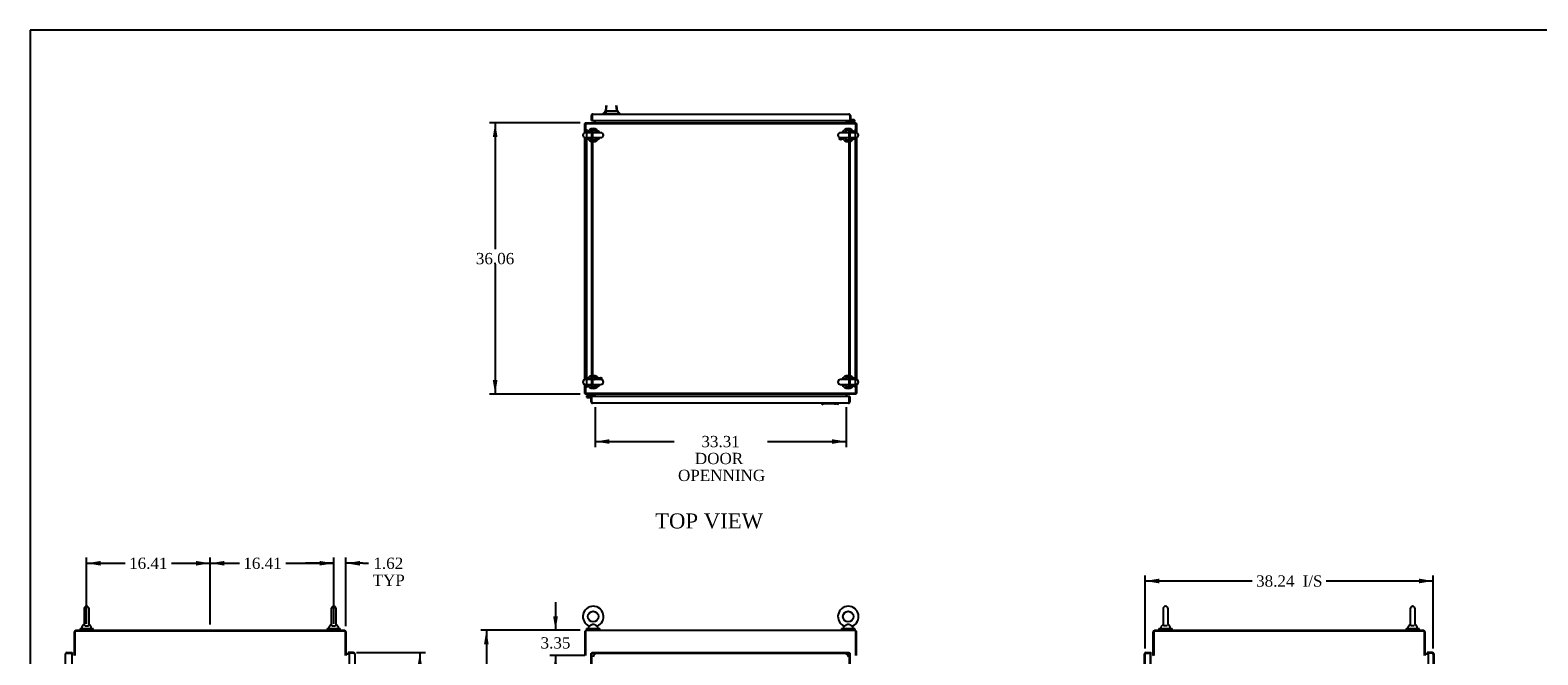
# Model space of a CAD drawing. Header units: inches. Extents: x 1 to 359, y -2 to 239.
# Tile 5 of 12: x 1 to 202, y 156 to 239. Entities that reach past the tile are written whole.
import ezdxf
from ezdxf.enums import TextEntityAlignment as Align
from ezdxf.lldxf.tags import DXFTag

# ---------------------------------------------------------------- set-up
doc = ezdxf.new("R2010")
doc.units = ezdxf.units.IN
doc.header["$MEASUREMENT"] = 0
for name, color, linetype in [('COM42890-5', 7, 'Continuous'), ('COM54578-79', 7, 'Continuous'), ('COM70219', 7, 'Continuous'), ('COM71109-5', 7, 'Continuous'), ('COM71110-6', 7, 'Continuous'), ('COM71112-7', 7, 'Continuous'), ('Default', 7, 'Continuous'), ('HAN13066', 7, 'Continuous'), ('SCS00680', 7, 'Continuous'), ('STD21878', 7, 'Continuous'), ('WAF25362', 7, 'Continuous'), ('WAM254785', 7, 'Continuous')]:
    doc.layers.add(name, color=color, linetype=linetype)
doc.styles.add('SEACAD_Times_New_Roman', font='times.ttf')
tags = doc.linetypes.add('HIDDEN2', pattern=[0.1875, 0.125, -0.0625]).pattern_tags.tags
tags[6:7] = [DXFTag(74, 4), DXFTag(75, 0), DXFTag(340, '0'), DXFTag(46, 0.0), DXFTag(50, 0.0), DXFTag(44, 0.0), DXFTag(45, 0.0)]
tags[4:5] = [DXFTag(74, 4), DXFTag(75, 0), DXFTag(340, '0'), DXFTag(46, 0.0), DXFTag(50, 0.0), DXFTag(44, 0.0), DXFTag(45, 0.0)]
doc.dimstyles.new('HAMMOND_(STH-300_x_200)', dxfattribs={"dimtxt": 1.5, "dimasz": 1.875, "dimexe": 0.75, "dimexo": 0.75, "dimgap": 0.375, "dimtad": 0, "dimtih": 1, "dimtoh": 1, "dimzin": 0, "dimdsep": 46, "dimtxsty": 'SEACAD_Times_New_Roman', "dimblk1": '_SE_FILLED', "dimblk2": '_SE_FILLED', "dimsah": 1, "dimcen": 0.75, "dimadec": 0, "dimazin": 0, "dimtfac": 0.8, "dimtofl": 0, "dimtmove": 1, "dimatfit": 3, "dimfxl": 1, "dimtolj": 1, "dimtzin": 0, "dimarcsym": 0})

# ---------------------------------------------------------------- blocks, each defined once
blk = doc.blocks.new('SE')
at = {"layer": 'COM70219', "color": 7, "linetype": 'HIDDEN2'}
for q in [(76.57, 156.02), (76.57, 156.02), (109.48, 156.02), (109.48, 156.02)]:
    blk.add_line((109.48, 156.02), q, dxfattribs=at)
for centre, radius, start, end in [((76.57, 155.52), 0.5, 90, 180), ((76.57, 155.52), 0.499, 90, 180), ((76.57, 155.52), 0.499, 90, 180), ((109.48, 155.52), 0.5, 0, 90), ((109.48, 155.52), 0.499, 0, 90), ((109.48, 155.52), 0.5, 0, 90), ((109.48, 155.52), 0.499, 0, 90)]:
    blk.add_arc(centre, radius, start, end, dxfattribs=at)
at = {"layer": 'COM71109-5', "color": 7, "linetype": 'Continuous'}
for p, q in [((75.09, 159), (74.99, 159)), ((74.99, 159), (74.99, 155.75)), ((110.96, 159), (111.05, 159)), ((111.05, 155.75), (111.05, 159))]:
    blk.add_line(p, q, dxfattribs=at)
at = {"layer": 'COM71110-6', "color": 7, "linetype": 'Continuous'}
for p, q in [((75.09, 159.1), (110.96, 159.1)), ((75.09, 159.1), (75.09, 158.91)), ((75.09, 158.91), (75.09, 155.75)), ((110.96, 158.91), (110.96, 159.1)), ((110.96, 155.75), (110.96, 158.91))]:
    blk.add_line(p, q, dxfattribs=at)
at = {"layer": 'COM71112-7', "color": 7, "linetype": 'Continuous'}
for p, q in [((75.8, 76.1), (75.8, 156.04)), ((75.8, 156.04), (75.86, 156.04)), ((75.9, 156.04), (75.86, 156.04)), ((75.9, 156.13), (110.08, 156.13)), ((75.9, 156.13), (75.9, 156.08)), ((75.9, 156.04), (75.9, 156.08)), ((75.98, 155.95), (75.9, 156.04)), ((75.99, 155.94), (75.99, 155.94)), ((75.99, 155.94), (75.99, 155.94)), ((75.99, 155.94), (75.99, 155.94)), ((75.99, 155.94), (75.99, 155.94)), ((109.99, 155.94), (109.99, 155.94)), ((109.99, 155.94), (109.99, 155.94)), ((109.99, 155.94), (109.99, 155.94)), ((109.99, 155.94), (109.99, 155.94)), ((110, 155.95), (110.08, 156.04)), ((110.08, 156.13), (110.08, 156.08)), ((110.08, 156.04), (110.08, 156.08)), ((110.08, 156.04), (110.12, 156.04)), ((110.18, 156.04), (110.12, 156.04)), ((110.18, 156.04), (110.18, 76.1))]:
    blk.add_line(p, q, dxfattribs=at)
at = {"layer": 'COM71112-7', "color": 7, "linetype": 'HIDDEN2'}
for p, q in [((75.9, 156.04), (110.08, 156.04)), ((75.9, 76.1), (75.9, 156.04)), ((75.99, 155.95), (75.98, 155.95)), ((110.08, 156.04), (110.08, 76.1))]:
    blk.add_line(p, q, dxfattribs=at)
at = {"layer": 'COM71112-7', "color": 7, "linetype": 'Continuous'}
for centre, start, end in [((76.5, 156.82), 230.5944, 239.9761), ((75.11, 155.43), 30.0239, 39.4056), ((110.87, 155.43), 140.5944, 149.9761), ((109.48, 156.82), 300.0239, 309.4056)]:
    blk.add_arc(centre, 1.02, start, end, dxfattribs=at)
at = {"layer": 'SCS00680', "color": 7, "linetype": 'Continuous'}
for p, q in [((75.46, 159.51), (75.46, 159.39)), ((75.54, 159.63), (75.48, 159.55)), ((76.7, 159.55), (76.63, 159.63)), ((76.71, 159.39), (76.71, 159.51)), ((109.33, 159.51), (109.33, 159.39)), ((109.41, 159.63), (109.35, 159.55)), ((110.57, 159.55), (110.5, 159.63)), ((110.58, 159.39), (110.58, 159.51))]:
    blk.add_line(p, q, dxfattribs=at)
for centre in [(76.09, 160.92), (109.96, 160.92)]:
    blk.add_circle(centre, 0.704, dxfattribs=at)
for centre, radius, start, end in [((76.09, 160.92), 1.37, 90, 245.9675), ((76.09, 160.92), 1.37, 293.9969, 90), ((109.96, 160.92), 1.37, 90, 245.9675), ((109.96, 160.92), 1.37, 293.9969, 90), ((75.52, 159.51), 0.06, 140.3214, 180), ((75.52, 159.39), 0.06, 180, 270), ((75.52, 159.65), 0.022, 16.7495, 69.8226), ((76.66, 159.65), 0.03, 118.4473, 242.1084), ((76.65, 159.39), 0.06, 270, 0), ((76.65, 159.51), 0.06, 0, 39.6786), ((109.39, 159.51), 0.06, 140.3214, 180), ((109.39, 159.39), 0.06, 180, 270), ((109.39, 159.65), 0.022, 16.7495, 69.8226), ((110.53, 159.65), 0.03, 118.4473, 242.1084), ((110.52, 159.39), 0.06, 270, 0), ((110.52, 159.51), 0.06, 0, 39.6786)]:
    blk.add_arc(centre, radius, start, end, dxfattribs=at)
for points in [[(76.63, 159.63), (76.63, 159.63), (76.62, 159.64), (76.55, 159.67), (76.51, 159.7), (76.43, 159.74), (76.4, 159.76), (76.35, 159.79), (76.32, 159.8), (76.26, 159.83), (76.23, 159.85), (76.17, 159.87), (76.14, 159.88), (76.07, 159.88), (76.04, 159.88), (75.98, 159.86), (75.95, 159.85), (75.86, 159.81), (75.8, 159.77), (75.7, 159.72), (75.65, 159.69), (75.57, 159.64), (75.55, 159.63), (75.54, 159.63), (75.54, 159.63), (75.54, 159.63)], [(110.5, 159.63), (110.5, 159.63), (110.49, 159.64), (110.42, 159.67), (110.38, 159.7), (110.3, 159.74), (110.27, 159.76), (110.22, 159.79), (110.19, 159.8), (110.13, 159.83), (110.1, 159.85), (110.04, 159.87), (110.01, 159.88), (109.94, 159.88), (109.91, 159.88), (109.85, 159.86), (109.82, 159.85), (109.73, 159.81), (109.67, 159.77), (109.57, 159.72), (109.52, 159.69), (109.44, 159.64), (109.42, 159.63), (109.41, 159.63), (109.41, 159.63), (109.41, 159.63)]]:
    blk.add_open_spline(points, degree=3, knots=[0.0683017, 0.0683017, 0.0683017, 0.0683017, 0.125, 0.125, 0.1875, 0.1875, 0.21875, 0.21875, 0.25, 0.25, 0.28125, 0.28125, 0.3125, 0.3125, 0.34375, 0.34375, 0.375, 0.375, 0.4375, 0.4375, 0.5, 0.5, 0.5625, 0.5625, 0.5685641, 0.5685641, 0.5685641, 0.5685641], dxfattribs=at)
at = {"layer": 'WAF25362', "color": 7, "linetype": 'Continuous'}
for p, q in [((75.21, 159.33), (76.96, 159.33)), ((75.21, 159.33), (75.21, 159.22)), ((75.21, 159.22), (76.96, 159.22)), ((76.96, 159.22), (76.96, 159.33)), ((109.08, 159.33), (110.83, 159.33)), ((109.08, 159.33), (109.08, 159.22)), ((109.08, 159.22), (110.83, 159.22)), ((110.83, 159.22), (110.83, 159.33))]:
    blk.add_line(p, q, dxfattribs=at)
at = {"layer": 'WAM254785', "color": 7, "linetype": 'Continuous'}
for p, q in [((75.34, 159.22), (75.34, 159.1)), ((76.84, 159.1), (76.84, 159.22)), ((109.21, 159.22), (109.21, 159.1)), ((110.71, 159.1), (110.71, 159.22))]:
    blk.add_line(p, q, dxfattribs=at)
blk = doc.blocks.new('SE2')
at = {"layer": 'COM42890-5', "color": 7, "linetype": 'HIDDEN2'}
for p, q in [((75.18, 225.69), (75.18, 191.32)), ((75.87, 225.69), (75.87, 191.32)), ((75.99, 225.69), (75.99, 191.32)), ((110.05, 225.69), (110.05, 191.32)), ((110.18, 225.69), (110.18, 191.32)), ((110.86, 225.69), (110.86, 191.32)), ((75.18, 215.94), (75.09, 215.94)), ((75.09, 215.44), (75.18, 215.44)), ((110.96, 215.94), (110.86, 215.94)), ((110.86, 215.44), (110.96, 215.44)), ((75.18, 201.57), (75.09, 201.57)), ((75.09, 201.07), (75.18, 201.07)), ((110.96, 201.57), (110.86, 201.57)), ((110.86, 201.07), (110.96, 201.07))]:
    blk.add_line(p, q, dxfattribs=at)
at = {"layer": 'COM54578-79', "color": 7, "linetype": 'Continuous'}
for p, q in [((109.88, 226.6), (109.88, 226.54)), ((110.57, 226.6), (109.88, 226.6)), ((110.15, 227.44), (110.15, 227.44)), ((110.15, 226.95), (110.15, 226.95)), ((110.73, 226.95), (110.15, 226.95)), ((110.15, 226.89), (110.69, 226.89)), ((110.68, 226.71), (110.57, 226.6)), ((110.6, 226.54), (110.76, 226.7)), ((110.67, 226.84), (110.61, 226.84)), ((110.67, 226.85), (110.67, 226.82)), ((110.69, 226.72), (110.68, 226.71)), ((110.74, 226.9), (110.72, 226.9)), ((110.72, 226.77), (110.74, 226.77)), ((110.76, 226.7), (110.81, 226.75)), ((110.79, 226.82), (110.79, 226.85)), ((75.28, 190.31), (75.24, 190.26)), ((75.45, 190.48), (75.28, 190.31)), ((75.33, 190.24), (75.31, 190.24)), ((75.35, 190.29), (75.37, 190.3)), ((75.37, 190.3), (75.48, 190.41)), ((75.48, 190.41), (76.17, 190.41)), ((76.17, 190.41), (76.17, 190.48)), ((75.26, 190.19), (75.26, 190.16)), ((75.31, 190.11), (75.33, 190.11)), ((75.32, 190.06), (75.9, 190.06)), ((75.9, 190.12), (75.36, 190.12)), ((75.38, 190.16), (75.38, 190.19)), ((75.38, 190.17), (75.43, 190.17)), ((75.9, 190.06), (75.9, 190.06)), ((75.9, 189.57), (75.9, 189.57))]:
    blk.add_line(p, q, dxfattribs=at)
for centre, radius, start, end in [((110.73, 226.83), 0.117, 174.7841, 90), ((110.73, 226.83), 0.117, 151.9602, 174.7841), ((110.72, 226.85), 0.05, 90, 180), ((110.72, 226.82), 0.05, 180, 270), ((110.73, 226.83), 0.135, 248.9858, 284.9706), ((110.74, 226.85), 0.05, 0, 90), ((110.74, 226.82), 0.05, 270, 0), ((75.32, 190.18), 0.117, 354.7841, 270), ((75.31, 190.19), 0.05, 90, 180), ((75.32, 190.18), 0.135, 68.9858, 104.9706), ((75.33, 190.19), 0.05, 0, 90), ((75.31, 190.16), 0.05, 180, 270), ((75.33, 190.16), 0.05, 270, 0), ((75.32, 190.18), 0.117, 331.9602, 354.7841)]:
    blk.add_arc(centre, radius, start, end, dxfattribs=at)
at = {"layer": 'COM71109-5', "color": 7, "linetype": 'Continuous'}
for p, q in [((74.99, 225.24), (74.99, 226.44)), ((75.09, 226.44), (74.99, 226.44)), ((76.27, 226.85), (76.27, 226.63)), ((109.77, 226.63), (109.77, 226.85)), ((110.96, 226.44), (111.05, 226.44)), ((111.05, 226.44), (111.05, 225.24)), ((74.99, 192.43), (74.99, 224.59)), ((111.05, 224.59), (111.05, 192.43)), ((74.99, 190.57), (74.99, 191.77)), ((75.09, 190.57), (74.99, 190.57)), ((76.27, 190.38), (76.27, 190.16)), ((109.77, 190.16), (109.77, 190.38)), ((110.96, 190.57), (111.05, 190.57)), ((111.05, 191.77), (111.05, 190.57))]:
    blk.add_line(p, q, dxfattribs=at)
at = {"layer": 'COM71109-5', "color": 7, "linetype": 'HIDDEN2'}
for p, q in [((74.99, 226.28), (75.09, 226.28)), ((110.96, 226.28), (111.05, 226.28)), ((75.09, 190.73), (74.99, 190.73)), ((111.05, 190.73), (110.96, 190.73))]:
    blk.add_line(p, q, dxfattribs=at)
for centre, start, end in [((75.18, 226.35), 150, 180), ((110.86, 226.35), 0, 30), ((75.18, 190.67), 180, 210), ((110.86, 190.67), 330, 0)]:
    blk.add_arc(centre, 0.19, start, end, dxfattribs=at)
at = {"layer": 'COM71109-5', "color": 7, "linetype": 'Continuous'}
for centre, radius, start, end in [((75.18, 226.35), 0.19, 120, 150), ((76.18, 226.63), 0.095, 270, 0), ((76.18, 226.63), 0.19, 330, 0), ((109.87, 226.63), 0.19, 180, 210), ((109.87, 226.63), 0.095, 180, 270), ((110.86, 226.35), 0.19, 30, 60), ((75.18, 190.67), 0.19, 210, 240), ((76.18, 190.38), 0.095, 0, 90), ((76.18, 190.38), 0.19, 0, 30), ((109.87, 190.38), 0.19, 150, 180), ((109.87, 190.38), 0.095, 90, 180), ((110.86, 190.67), 0.19, 300, 330)]:
    blk.add_arc(centre, radius, start, end, dxfattribs=at)
at = {"layer": 'COM71110-6', "color": 7, "linetype": 'Continuous'}
for p, q in [((75.09, 226.54), (110.96, 226.54)), ((75.09, 226.54), (75.09, 226.35)), ((75.09, 226.35), (75.09, 225.24)), ((76.37, 226.63), (76.37, 226.85)), ((76.37, 226.63), (76.37, 226.54)), ((109.68, 226.85), (109.68, 226.63)), ((109.68, 226.54), (109.68, 226.63)), ((110.96, 226.35), (110.96, 226.54)), ((110.96, 225.24), (110.96, 226.35)), ((75.09, 224.58), (75.09, 192.43)), ((110.96, 192.43), (110.96, 224.58)), ((75.09, 191.77), (75.09, 190.67)), ((75.09, 190.67), (75.09, 190.48)), ((110.96, 190.48), (75.09, 190.48)), ((76.37, 190.48), (76.37, 190.38)), ((76.37, 190.16), (76.37, 190.38)), ((109.68, 190.38), (109.68, 190.48)), ((109.68, 190.38), (109.68, 190.16)), ((110.96, 190.67), (110.96, 191.77)), ((110.96, 190.48), (110.96, 190.67))]:
    blk.add_line(p, q, dxfattribs=at)
at = {"layer": 'COM71110-6', "color": 7, "linetype": 'HIDDEN2'}
for p, q in [((75.09, 226.44), (110.96, 226.44)), ((76.34, 226.54), (76.34, 226.44)), ((76.37, 226.54), (76.37, 226.44)), ((109.68, 226.54), (109.68, 226.44)), ((109.71, 226.54), (109.71, 226.44)), ((110.96, 190.57), (75.09, 190.57)), ((76.34, 190.48), (76.34, 190.57)), ((76.37, 190.48), (76.37, 190.57)), ((109.68, 190.48), (109.68, 190.57)), ((109.71, 190.48), (109.71, 190.57))]:
    blk.add_line(p, q, dxfattribs=at)
at = {"layer": 'COM71112-7', "color": 7, "linetype": 'Continuous'}
for p, q in [((75.87, 226.85), (75.87, 227.53)), ((75.87, 226.85), (75.96, 226.85)), ((75.96, 227.62), (75.92, 227.66)), ((75.96, 227.53), (75.96, 227.66)), ((75.96, 227.62), (75.96, 227.53)), ((75.96, 227.53), (75.96, 226.85)), ((75.96, 227.53), (75.96, 227.53)), ((75.96, 226.85), (75.96, 227.53)), ((75.96, 226.85), (110.15, 226.85)), ((76.06, 227.72), (110.05, 227.72)), ((76.06, 227.72), (76.06, 227.72)), ((76.06, 227.72), (76.06, 227.72)), ((110.05, 227.72), (110.05, 227.72)), ((110.05, 227.72), (110.05, 227.72)), ((110.15, 227.53), (110.15, 227.66)), ((110.15, 227.62), (110.19, 227.66)), ((110.15, 227.53), (110.15, 227.62)), ((110.15, 227.53), (110.15, 226.85)), ((110.15, 227.53), (110.15, 227.53)), ((110.15, 227.53), (110.15, 226.95)), ((110.24, 226.95), (110.15, 226.95)), ((110.24, 227.53), (110.24, 226.95)), ((75.8, 190.06), (75.9, 190.06)), ((75.8, 189.48), (75.8, 190.06)), ((75.9, 189.39), (75.86, 189.35)), ((110.08, 190.16), (75.9, 190.16)), ((75.9, 189.48), (75.9, 190.16)), ((75.9, 189.48), (75.9, 190.06)), ((75.9, 189.48), (75.9, 189.48)), ((75.9, 189.48), (75.9, 189.35)), ((75.9, 189.48), (75.9, 189.39)), ((109.99, 189.29), (75.99, 189.29)), ((75.99, 189.29), (75.99, 189.29)), ((75.99, 189.29), (75.99, 189.29)), ((109.99, 189.29), (109.99, 189.29)), ((109.99, 189.29), (109.99, 189.29)), ((110.08, 189.48), (110.08, 190.16)), ((110.18, 190.16), (110.08, 190.16)), ((110.08, 190.16), (110.08, 189.48)), ((110.08, 189.48), (110.08, 189.48)), ((110.08, 189.48), (110.08, 189.35)), ((110.08, 189.39), (110.08, 189.48)), ((110.08, 189.39), (110.12, 189.35)), ((110.18, 190.16), (110.18, 189.48))]:
    blk.add_line(p, q, dxfattribs=at)
for centre, start, end in [((76.06, 227.53), 136.168, 180), ((76.06, 227.53), 90.1509, 136.168), ((76.06, 227.53), 90, 90.0573), ((110.05, 227.53), 89.9427, 90), ((110.05, 227.53), 43.832, 89.8491), ((110.05, 227.53), 0, 43.832), ((75.99, 189.48), 180, 223.832), ((75.99, 189.48), 223.832, 269.8491), ((75.99, 189.48), 269.9427, 270), ((109.99, 189.48), 270.1509, 316.168), ((109.99, 189.48), 270, 270.0573), ((109.99, 189.48), 316.168, 0)]:
    blk.add_arc(centre, 0.19, start, end, dxfattribs=at)
for points in [[(75.96, 227.66), (75.98, 227.68), (75.99, 227.7), (76.03, 227.72), (76.04, 227.72), (76.06, 227.72)], [(110.15, 227.66), (110.13, 227.68), (110.12, 227.7), (110.09, 227.72), (110.07, 227.72), (110.05, 227.72)], [(75.9, 189.35), (75.91, 189.33), (75.93, 189.31), (75.96, 189.29), (75.98, 189.29), (75.99, 189.29)], [(110.08, 189.35), (110.07, 189.33), (110.05, 189.31), (110.02, 189.29), (110, 189.29), (109.99, 189.29)]]:
    blk.add_open_spline(points, degree=3, knots=[0, 0, 0, 0, 0.5, 0.5, 1, 1, 1, 1], dxfattribs=at)
at = {"layer": 'HAN13066', "color": 7, "linetype": 'Continuous'}
for p, q in [((77.82, 228.16), (77.89, 228.85)), ((79.23, 228.16), (79.14, 228.85)), ((77.44, 227.81), (77.44, 227.72)), ((77.55, 227.8), (77.44, 227.8)), ((77.55, 227.8), (77.63, 227.8)), ((77.63, 227.8), (77.81, 227.8)), ((77.76, 228.16), (77.74, 228.16)), ((77.76, 228.16), (77.77, 228.16)), ((77.77, 228.16), (77.79, 228.16)), ((77.79, 228.16), (77.82, 228.16)), ((77.81, 227.8), (79.42, 227.8)), ((77.82, 228.16), (79.1, 228.16)), ((79.1, 228.16), (79.19, 228.16)), ((79.19, 228.16), (79.23, 228.16)), ((79.23, 228.16), (79.3, 228.16)), ((79.52, 227.8), (79.23, 228.16)), ((79.32, 228.16), (79.3, 228.16)), ((79.42, 227.8), (79.5, 227.8)), ((79.62, 227.8), (79.56, 227.8)), ((79.62, 227.72), (79.62, 227.81)), ((106.43, 189.29), (106.43, 189.21)), ((106.43, 189.21), (106.49, 189.21)), ((106.53, 189.21), (106.62, 189.09)), ((106.62, 189.21), (106.54, 189.21)), ((108.24, 189.21), (106.62, 189.21)), ((108.42, 189.21), (108.24, 189.21)), ((108.5, 189.21), (108.42, 189.21)), ((108.5, 189.21), (108.61, 189.21)), ((108.61, 189.21), (108.61, 189.29))]:
    blk.add_line(p, q, dxfattribs=at)
for centre, radius, start, end in [((139.78, 222.11), 62.32, 173.7904, 174.4341), ((65.32, 238.35), 16.06, 318.9673, 320.6254), ((83.41, 231.43), 5.25, 218.6173, 223.7666), ((102.64, 185.58), 5.25, 42.0327, 43.7666), ((120.73, 178.66), 16.06, 138.9673, 139.5155)]:
    blk.add_arc(centre, radius, start, end, dxfattribs=at)
for points in [[(77.76, 228.16), (77.79, 228.39), (77.81, 228.62), (77.83, 228.85)], [(79.3, 228.16), (79.28, 228.39), (79.25, 228.62), (79.23, 228.85)], [(77.81, 227.8), (77.81, 227.92), (77.81, 228.04), (77.82, 228.16)], [(108.24, 189.21), (108.24, 189.17), (108.24, 189.13), (108.24, 189.09)]]:
    blk.add_open_spline(points, degree=3, dxfattribs=at)
at = {"layer": 'SCS00680', "color": 7, "linetype": 'Continuous'}
for p, q in [((77.12, 225.24), (75.05, 225.24)), ((75.05, 224.58), (77.12, 224.58)), ((110.99, 225.24), (108.92, 225.24)), ((108.92, 224.58), (110.99, 224.58)), ((77.12, 192.43), (75.05, 192.43)), ((110.99, 192.43), (108.92, 192.43)), ((75.05, 191.77), (77.12, 191.77)), ((108.92, 191.77), (110.99, 191.77))]:
    blk.add_line(p, q, dxfattribs=at)
for centre, radius, start, end in [((75.05, 224.91), 0.331, 90, 270), ((76.09, 224.91), 0.625, 32.0055, 147.9945), ((76.09, 224.91), 0.625, 212.0055, 327.9945), ((77.12, 224.91), 0.331, 270, 90), ((108.92, 224.91), 0.331, 90, 270), ((109.96, 224.91), 0.625, 32.0055, 147.9945), ((109.96, 224.91), 0.625, 212.0055, 327.9945), ((110.99, 224.91), 0.331, 270, 90), ((75.05, 192.1), 0.331, 90, 270), ((76.09, 192.1), 0.625, 32.0055, 147.9945), ((77.12, 192.1), 0.331, 270, 90), ((108.92, 192.1), 0.331, 90, 270), ((109.96, 192.1), 0.625, 32.0055, 147.9945), ((110.99, 192.1), 0.331, 270, 90), ((76.09, 192.1), 0.625, 212.0055, 327.9945), ((109.96, 192.1), 0.625, 212.0055, 327.9945)]:
    blk.add_arc(centre, radius, start, end, dxfattribs=at)
for points in [[(76.28, 225.25), (76.29, 225.25), (76.31, 225.24), (76.32, 225.24)], [(110.15, 225.25), (110.16, 225.25), (110.17, 225.24), (110.18, 225.24)], [(76.28, 192.43), (76.29, 192.43), (76.31, 192.43), (76.32, 192.43)], [(110.15, 192.43), (110.16, 192.43), (110.17, 192.43), (110.18, 192.43)]]:
    blk.add_open_spline(points, degree=3, dxfattribs=at)
at = {"layer": 'STD21878', "color": 7, "linetype": 'HIDDEN2'}
for centre, radius in [((108.96, 224.44), 0.141), ((108.96, 224.44), 0.125), ((77.09, 192.57), 0.141), ((77.09, 192.57), 0.125)]:
    blk.add_circle(centre, radius, dxfattribs=at)
at = {"layer": 'WAF25362', "color": 7, "linetype": 'Continuous'}
for centre, start, end in [((76.09, 224.91), 21.3414, 158.6586), ((76.09, 224.91), 201.3414, 338.6586), ((109.96, 224.91), 21.3414, 158.6586), ((109.96, 224.91), 201.3414, 338.6586), ((76.09, 192.1), 21.3414, 157.7548), ((109.96, 192.1), 21.3414, 158.6586), ((76.09, 192.1), 202.2452, 338.6586), ((109.96, 192.1), 201.3414, 338.6586)]:
    blk.add_arc(centre, 0.875, start, end, dxfattribs=at)
blk = doc.blocks.new('SE4')
at = {"layer": 'COM71109-5', "color": 7, "linetype": 'Continuous'}
for p, q in [((43.16, 159), (7.29, 159)), ((7.29, 155.75), (7.29, 159)), ((43.16, 159), (43.16, 155.75))]:
    blk.add_line(p, q, dxfattribs=at)
at = {"layer": 'COM71110-6', "color": 7, "linetype": 'Continuous'}
for p, q in [((7.19, 155.75), (7.19, 158.91)), ((7.38, 159.1), (43.06, 159.1)), ((43.25, 158.91), (43.25, 155.75))]:
    blk.add_line(p, q, dxfattribs=at)
for centre, radius, start, end in [((7.38, 158.91), 0.19, 90, 180), ((43.06, 158.91), 0.19, 0, 90), ((7.1, 155.91), 0.095, 270, 0), ((43.35, 155.91), 0.095, 180, 270)]:
    blk.add_arc(centre, radius, start, end, dxfattribs=at)
at = {"layer": 'COM71112-7', "color": 7, "linetype": 'Continuous'}
for p, q in [((6, 76.2), (6, 155.94)), ((6, 155.94), (6, 155.94)), ((6, 155.94), (6, 155.94)), ((6.1, 156.04), (6.06, 156.08)), ((6.19, 156.04), (6.06, 156.04)), ((6.19, 156.04), (6.1, 156.04)), ((6.19, 156.13), (6.88, 156.13)), ((6.19, 156.04), (6.19, 156.04)), ((6.19, 156.04), (6.88, 156.04)), ((6.88, 156.04), (6.19, 156.04)), ((6.88, 156.13), (6.88, 156.04)), ((6.88, 76.1), (6.88, 156.04)), ((44.25, 156.13), (43.56, 156.13)), ((43.56, 156.13), (43.56, 156.04)), ((43.56, 155.82), (43.56, 156.04)), ((43.56, 156.04), (43.67, 156.04)), ((44.25, 156.04), (43.56, 156.04)), ((43.67, 156.04), (43.67, 76.1)), ((44.25, 156.04), (43.67, 156.04)), ((44.25, 156.04), (44.25, 156.04)), ((44.34, 156.04), (44.25, 156.04)), ((44.25, 156.04), (44.38, 156.04)), ((44.34, 156.04), (44.38, 156.08)), ((44.44, 155.94), (44.44, 76.2)), ((44.44, 155.94), (44.44, 155.94)), ((44.44, 155.94), (44.44, 155.94))]:
    blk.add_line(p, q, dxfattribs=at)
for centre, start, end in [((6.19, 155.94), 133.832, 179.8491), ((6.19, 155.94), 179.9427, 180), ((6.19, 155.94), 90, 133.832), ((44.25, 155.94), 46.168, 90), ((44.25, 155.94), 0.1509, 46.168), ((44.25, 155.94), 0, 0.0573)]:
    blk.add_arc(centre, 0.19, start, end, dxfattribs=at)
for points in [[(6.06, 156.04), (6.04, 156.02), (6.03, 156.01), (6.01, 155.97), (6, 155.96), (6, 155.94)], [(44.38, 156.04), (44.4, 156.02), (44.41, 156.01), (44.43, 155.97), (44.44, 155.96), (44.44, 155.94)]]:
    blk.add_open_spline(points, degree=3, knots=[0, 0, 0, 0, 0.5, 0.5, 1, 1, 1, 1], dxfattribs=at)
at = {"layer": 'SCS00680', "color": 7, "linetype": 'Continuous'}
for p, q in [((8.48, 161.96), (8.48, 159.89)), ((9.15, 159.89), (9.15, 161.96)), ((41.3, 161.96), (41.3, 159.89)), ((41.96, 159.89), (41.96, 161.96)), ((8.19, 159.51), (8.19, 159.39)), ((8.47, 159.88), (8.2, 159.55)), ((9.43, 159.55), (9.15, 159.88)), ((9.44, 159.39), (9.44, 159.51)), ((41, 159.51), (41, 159.39)), ((41.29, 159.88), (41.02, 159.55)), ((42.24, 159.55), (41.97, 159.88)), ((42.25, 159.39), (42.25, 159.51))]:
    blk.add_line(p, q, dxfattribs=at)
for centre, radius, start, end in [((8.81, 161.96), 0.331, 0, 180), ((41.63, 161.96), 0.331, 0, 180), ((8.25, 159.51), 0.06, 140.3214, 180), ((8.25, 159.39), 0.06, 180, 270), ((9.38, 159.39), 0.06, 270, 0), ((9.38, 159.51), 0.06, 0, 39.6786), ((41.06, 159.51), 0.06, 140.3214, 180), ((41.06, 159.39), 0.06, 180, 270), ((42.19, 159.39), 0.06, 270, 0), ((42.19, 159.51), 0.06, 0, 39.6786)]:
    blk.add_arc(centre, radius, start, end, dxfattribs=at)
for points in [[(8.48, 159.88), (8.48, 159.87), (8.48, 159.86), (8.49, 159.83), (8.51, 159.8), (8.56, 159.74), (8.59, 159.72), (8.69, 159.68), (8.76, 159.67), (8.89, 159.68), (8.95, 159.69), (9.05, 159.73), (9.08, 159.75), (9.13, 159.8), (9.14, 159.83), (9.14, 159.87), (9.15, 159.87), (9.15, 159.88)], [(41.3, 159.88), (41.3, 159.87), (41.3, 159.86), (41.31, 159.83), (41.32, 159.8), (41.37, 159.74), (41.41, 159.72), (41.51, 159.68), (41.57, 159.67), (41.7, 159.68), (41.76, 159.69), (41.86, 159.73), (41.89, 159.75), (41.94, 159.8), (41.95, 159.83), (41.96, 159.87), (41.96, 159.87), (41.96, 159.88)]]:
    blk.add_open_spline(points, degree=3, knots=[0.2199913, 0.2199913, 0.2199913, 0.2199913, 0.25, 0.25, 0.3125, 0.3125, 0.375, 0.375, 0.4375, 0.4375, 0.5, 0.5, 0.5625, 0.5625, 0.625, 0.625, 0.6470009, 0.6470009, 0.6470009, 0.6470009], dxfattribs=at)
at = {"layer": 'WAF25362', "color": 7, "linetype": 'Continuous'}
for p, q in [((7.94, 159.33), (9.69, 159.33)), ((7.94, 159.33), (7.94, 159.22)), ((7.94, 159.22), (9.69, 159.22)), ((9.69, 159.22), (9.69, 159.33)), ((40.75, 159.33), (42.5, 159.33)), ((40.75, 159.33), (40.75, 159.22)), ((40.75, 159.22), (42.5, 159.22)), ((42.5, 159.22), (42.5, 159.33))]:
    blk.add_line(p, q, dxfattribs=at)
at = {"layer": 'WAM254785', "color": 7, "linetype": 'Continuous'}
for p, q in [((8.06, 159.22), (8.06, 159.1)), ((9.56, 159.1), (9.56, 159.22)), ((40.88, 159.22), (40.88, 159.1)), ((42.38, 159.1), (42.38, 159.22))]:
    blk.add_line(p, q, dxfattribs=at)
blk = doc.blocks.new('SE5')
at = {"layer": 'COM71109-5', "color": 7, "linetype": 'Continuous'}
for p, q in [((186.44, 159), (150.57, 159)), ((150.57, 155.75), (150.57, 159)), ((186.44, 159), (186.44, 155.75))]:
    blk.add_line(p, q, dxfattribs=at)
at = {"layer": 'COM71110-6', "color": 7, "linetype": 'Continuous'}
for p, q in [((150.47, 155.75), (150.47, 158.91)), ((150.66, 159.1), (186.34, 159.1)), ((186.53, 158.91), (186.53, 155.75))]:
    blk.add_line(p, q, dxfattribs=at)
for centre, radius, start, end in [((150.66, 158.91), 0.19, 90, 180), ((186.34, 158.91), 0.19, 0, 90), ((150.38, 155.91), 0.095, 270, 0), ((186.63, 155.91), 0.095, 180, 270)]:
    blk.add_arc(centre, radius, start, end, dxfattribs=at)
at = {"layer": 'COM71112-7', "color": 7, "linetype": 'Continuous'}
for p, q in [((149.28, 76.2), (149.28, 155.94)), ((149.28, 155.94), (149.28, 155.94)), ((149.28, 155.94), (149.28, 155.94)), ((149.38, 156.04), (149.34, 156.08)), ((149.47, 156.04), (149.34, 156.04)), ((149.47, 156.04), (149.38, 156.04)), ((149.47, 156.13), (150.16, 156.13)), ((149.47, 156.04), (149.47, 156.04)), ((149.47, 156.04), (150.16, 156.04)), ((150.16, 156.04), (149.47, 156.04)), ((150.16, 156.13), (150.16, 156.04)), ((150.16, 76.1), (150.16, 156.04)), ((187.53, 156.13), (186.84, 156.13)), ((186.84, 156.13), (186.84, 156.04)), ((186.84, 155.82), (186.84, 156.04)), ((186.84, 156.04), (186.95, 156.04)), ((187.53, 156.04), (186.84, 156.04)), ((186.95, 156.04), (186.95, 76.1)), ((187.53, 156.04), (186.95, 156.04)), ((187.53, 156.04), (187.53, 156.04)), ((187.62, 156.04), (187.53, 156.04)), ((187.53, 156.04), (187.66, 156.04)), ((187.62, 156.04), (187.66, 156.08)), ((187.72, 155.94), (187.72, 76.2)), ((187.72, 155.94), (187.72, 155.94)), ((187.72, 155.94), (187.72, 155.94))]:
    blk.add_line(p, q, dxfattribs=at)
at = {"layer": 'COM71112-7', "color": 7, "linetype": 'HIDDEN2'}
for p, q in [((149.28, 155.94), (149.38, 155.94)), ((149.38, 155.94), (149.28, 155.94)), ((149.38, 76.2), (149.38, 155.94)), ((149.47, 156.04), (149.47, 156.04)), ((150.05, 156.04), (150.05, 76.1)), ((187.53, 156.04), (187.53, 156.04)), ((187.62, 155.94), (187.62, 76.2)), ((187.62, 155.94), (187.72, 155.94)), ((187.72, 155.94), (187.62, 155.94))]:
    blk.add_line(p, q, dxfattribs=at)
at = {"layer": 'COM71112-7', "color": 7, "linetype": 'Continuous'}
for centre, start, end in [((149.47, 155.94), 133.832, 179.8491), ((149.47, 155.94), 179.9427, 180), ((149.47, 155.94), 90, 133.832), ((187.53, 155.94), 46.168, 90), ((187.53, 155.94), 0.1509, 46.168), ((187.53, 155.94), 0, 0.0573)]:
    blk.add_arc(centre, 0.19, start, end, dxfattribs=at)
at = {"layer": 'COM71112-7', "color": 7, "linetype": 'HIDDEN2'}
for centre, start, end in [((149.47, 155.94), 90, 179.8854), ((149.47, 155.94), 90, 179.8854), ((149.47, 155.94), 179.8854, 180), ((187.53, 155.94), 0.1146, 90), ((187.53, 155.94), 0.1146, 90), ((187.53, 155.94), 0, 0.1146)]:
    blk.add_arc(centre, 0.095, start, end, dxfattribs=at)
for points, knots in [([(149.38, 156.04), (149.37, 156.02), (149.36, 155.99), (149.36, 155.96), (149.36, 155.96), (149.35, 155.95), (149.35, 155.95), (149.34, 155.94), (149.34, 155.94), (149.32, 155.94), (149.3, 155.94), (149.28, 155.94)], [0, 0, 0, 0, 0.5, 0.5, 0.625, 0.625, 0.6875, 0.6875, 0.75, 0.75, 1, 1, 1, 1]), ([(149.28, 155.94), (149.29, 155.94), (149.3, 155.94), (149.31, 155.94), (149.32, 155.94), (149.33, 155.94), (149.33, 155.94), (149.34, 155.94), (149.34, 155.94), (149.34, 155.94), (149.34, 155.94), (149.35, 155.94), (149.35, 155.95), (149.35, 155.95), (149.35, 155.95), (149.35, 155.95), (149.35, 155.95), (149.35, 155.95), (149.35, 155.95), (149.35, 155.95), (149.35, 155.95), (149.36, 155.95), (149.36, 155.96), (149.36, 155.97), (149.36, 155.98), (149.36, 155.99), (149.37, 156), (149.37, 156.01), (149.37, 156.02), (149.38, 156.03), (149.38, 156.04)], [0, 0, 0, 0, 0.117271, 0.117271, 0.117271, 0.248331, 0.248331, 0.248331, 0.285874, 0.285874, 0.285874, 0.323968, 0.323968, 0.323968, 0.338645, 0.338645, 0.338645, 0.3533, 0.3533, 0.3533, 0.394355, 0.394355, 0.394355, 0.585836, 0.585836, 0.585836, 0.791542, 0.791542, 0.791542, 1, 1, 1, 1]), ([(187.72, 155.94), (187.71, 155.94), (187.7, 155.94), (187.69, 155.94), (187.69, 155.94), (187.68, 155.94), (187.67, 155.94), (187.67, 155.94), (187.66, 155.94), (187.66, 155.94), (187.66, 155.94), (187.66, 155.94), (187.65, 155.95), (187.65, 155.95), (187.65, 155.95), (187.65, 155.95), (187.65, 155.95), (187.65, 155.95), (187.65, 155.95), (187.65, 155.95), (187.65, 155.95), (187.65, 155.95), (187.65, 155.96), (187.64, 155.97), (187.64, 155.98), (187.64, 155.99), (187.64, 156), (187.63, 156.01), (187.63, 156.02), (187.63, 156.03), (187.62, 156.04)], [0, 0, 0, 0, 0.117271, 0.117271, 0.117271, 0.248331, 0.248331, 0.248331, 0.285874, 0.285874, 0.285874, 0.323968, 0.323968, 0.323968, 0.338645, 0.338645, 0.338645, 0.3533, 0.3533, 0.3533, 0.394355, 0.394355, 0.394355, 0.585836, 0.585836, 0.585836, 0.791542, 0.791542, 0.791542, 1, 1, 1, 1]), ([(187.62, 156.04), (187.63, 156.02), (187.64, 155.99), (187.65, 155.96), (187.65, 155.96), (187.65, 155.95), (187.65, 155.95), (187.66, 155.94), (187.66, 155.94), (187.69, 155.94), (187.7, 155.94), (187.72, 155.94)], [0, 0, 0, 0, 0.5, 0.5, 0.625, 0.625, 0.6875, 0.6875, 0.75, 0.75, 1, 1, 1, 1])]:
    blk.add_open_spline(points, degree=3, knots=knots, dxfattribs=at)
at = {"layer": 'COM71112-7', "color": 7, "linetype": 'Continuous'}
for points in [[(149.34, 156.04), (149.32, 156.02), (149.31, 156.01), (149.29, 155.97), (149.28, 155.96), (149.28, 155.94)], [(187.66, 156.04), (187.68, 156.02), (187.69, 156.01), (187.71, 155.97), (187.72, 155.96), (187.72, 155.94)]]:
    blk.add_open_spline(points, degree=3, knots=[0, 0, 0, 0, 0.5, 0.5, 1, 1, 1, 1], dxfattribs=at)
at = {"layer": 'SCS00680', "color": 7, "linetype": 'Continuous'}
for p, q in [((151.76, 161.96), (151.76, 159.89)), ((152.43, 159.89), (152.43, 161.96)), ((184.58, 161.96), (184.58, 159.89)), ((185.24, 159.89), (185.24, 161.96)), ((151.47, 159.51), (151.47, 159.39)), ((151.76, 159.88), (151.48, 159.55)), ((152.71, 159.55), (152.44, 159.88)), ((152.72, 159.39), (152.72, 159.51)), ((184.28, 159.51), (184.28, 159.39)), ((184.57, 159.88), (184.3, 159.55)), ((185.52, 159.55), (185.25, 159.88)), ((185.53, 159.39), (185.53, 159.51))]:
    blk.add_line(p, q, dxfattribs=at)
for centre, radius, start, end in [((152.1, 161.96), 0.331, 0, 180), ((184.91, 161.96), 0.331, 0, 180), ((151.53, 159.51), 0.06, 140.3214, 180), ((151.53, 159.39), 0.06, 180, 270), ((152.66, 159.39), 0.06, 270, 0), ((152.66, 159.51), 0.06, 0, 39.6786), ((184.34, 159.51), 0.06, 140.3214, 180), ((184.34, 159.39), 0.06, 180, 270), ((185.47, 159.39), 0.06, 270, 0), ((185.47, 159.51), 0.06, 0, 39.6786)]:
    blk.add_arc(centre, radius, start, end, dxfattribs=at)
for points in [[(152.3, 159.72), (152.3, 159.72), (152.28, 159.71), (152.22, 159.69), (152.14, 159.68), (152.05, 159.68), (151.96, 159.69), (151.89, 159.72), (151.83, 159.75), (151.79, 159.79), (151.77, 159.84), (151.77, 159.86), (151.77, 159.87)], [(185.11, 159.72), (185.11, 159.72), (185.09, 159.71), (185.04, 159.69), (184.95, 159.68), (184.86, 159.68), (184.77, 159.69), (184.7, 159.72), (184.64, 159.75), (184.6, 159.79), (184.58, 159.84), (184.58, 159.86), (184.58, 159.87)]]:
    blk.add_open_spline(points, degree=3, knots=[0, 0, 0, 0, 0.0115412, 0.1013255, 0.186663, 0.277254, 0.3666451, 0.4573135, 0.5531255, 0.6579054, 0.7767535, 0.8620712, 0.8620712, 0.8620712, 0.8620712], dxfattribs=at)
at = {"layer": 'WAF25362', "color": 7, "linetype": 'Continuous'}
for p, q in [((151.22, 159.33), (152.97, 159.33)), ((151.22, 159.33), (151.22, 159.22)), ((151.22, 159.22), (152.97, 159.22)), ((152.97, 159.22), (152.97, 159.33)), ((184.03, 159.33), (185.78, 159.33)), ((184.03, 159.33), (184.03, 159.22)), ((184.03, 159.22), (185.78, 159.22)), ((185.78, 159.22), (185.78, 159.33))]:
    blk.add_line(p, q, dxfattribs=at)
at = {"layer": 'WAM254785', "color": 7, "linetype": 'Continuous'}
for p, q in [((151.35, 159.22), (151.35, 159.1)), ((152.85, 159.1), (152.85, 159.22)), ((184.16, 159.22), (184.16, 159.1)), ((185.66, 159.1), (185.66, 159.22))]:
    blk.add_line(p, q, dxfattribs=at)
blk = doc.blocks.new('DMBLK9099')
at = {"layer": 'Default', "linetype": 'Continuous'}
for points in [[(61.59, 157.22), (62.21, 157.22), (61.9, 159.1)], [(61.59, 70.91), (61.9, 69.04), (62.21, 70.91)]]:
    blk.add_hatch(color=7, dxfattribs=at).paths.add_polyline_path(points)
at = {"layer": 'Default', "color": 7, "linetype": 'Continuous'}
for p, q in [((74.34, 159.1), (61.15, 159.1)), ((61.9, 159.1), (61.9, 115.34)), ((61.9, 113.32), (61.9, 69.04)), ((74.34, 69.04), (61.15, 69.04))]:
    blk.add_line(p, q, dxfattribs=at)
at = {"layer": 'Default', "color": 7, "linetype": 'Continuous', "style": 'SEACAD_Times_New_Roman'}
blk.add_text('90.06', height=1.5, dxfattribs=at).set_placement((59.34, 114.82), align=Align.TOP_LEFT)
blk = doc.blocks.new('_SE_FILLED')
at = {"color": 0}
blk.add_line((0, 0), (-1, 0), dxfattribs=at)
blk.add_solid([(0, 0), (-1, -0.1665), (-1, 0.1665), (0, 0)], dxfattribs=at)
blk = doc.blocks.new('DMBLK9100')
at = {"layer": 'Default', "linetype": 'Continuous'}
for points in [[(10.69, 168.32), (8.81, 168.01), (10.69, 167.7)], [(23.35, 168.32), (23.35, 167.7), (25.22, 168.01)]]:
    blk.add_hatch(color=7, dxfattribs=at).paths.add_polyline_path(points)
at = {"layer": 'Default', "color": 7, "linetype": 'Continuous'}
for p, q in [((8.81, 159.97), (8.81, 168.76)), ((25.22, 159.85), (25.22, 168.76)), ((8.81, 168.01), (13.93, 168.01)), ((20.1, 168.01), (25.22, 168.01))]:
    blk.add_line(p, q, dxfattribs=at)
at = {"layer": 'Default', "color": 7, "linetype": 'Continuous', "style": 'SEACAD_Times_New_Roman'}
blk.add_text('16.41', height=1.5, dxfattribs=at).set_placement((14.46, 168.76), align=Align.TOP_LEFT)
blk = doc.blocks.new('DMBLK9101')
at = {"layer": 'Default', "linetype": 'Continuous'}
for points in [[(27.1, 168.32), (25.22, 168.01), (27.1, 167.7)], [(39.75, 168.32), (39.75, 167.7), (41.63, 168.01)]]:
    blk.add_hatch(color=7, dxfattribs=at).paths.add_polyline_path(points)
at = {"layer": 'Default', "color": 7, "linetype": 'Continuous'}
for p, q in [((25.22, 159.85), (25.22, 168.76)), ((41.63, 159.97), (41.63, 168.76)), ((25.22, 168.01), (29.1, 168.01)), ((35.27, 168.01), (41.63, 168.01))]:
    blk.add_line(p, q, dxfattribs=at)
at = {"layer": 'Default', "color": 7, "linetype": 'Continuous', "style": 'SEACAD_Times_New_Roman'}
blk.add_text('16.41', height=1.5, dxfattribs=at).set_placement((29.63, 168.76), align=Align.TOP_LEFT)
blk = doc.blocks.new('DMBLK9102')
at = {"layer": 'Default', "linetype": 'Continuous'}
for points in [[(53.38, 154.26), (53.07, 156.13), (52.76, 154.26)], [(53.38, 77.88), (52.76, 77.88), (53.07, 76.01)]]:
    blk.add_hatch(color=7, dxfattribs=at).paths.add_polyline_path(points)
at = {"layer": 'Default', "color": 7, "linetype": 'Continuous'}
for p, q in [((44.66, 156.13), (53.82, 156.13)), ((53.07, 156.13), (53.07, 117.34)), ((53.07, 113.07), (53.07, 76.01)), ((44.66, 76.01), (53.82, 76.01))]:
    blk.add_line(p, q, dxfattribs=at)
at = {"layer": 'Default', "color": 7, "linetype": 'Continuous', "style": 'SEACAD_Times_New_Roman'}
for s, p in [('80.13', (50.51, 116.82)), ('DOOR', (49.92, 114.57))]:
    blk.add_text(s, height=1.5, dxfattribs=at).set_placement(p, align=Align.TOP_LEFT)
blk = doc.blocks.new('DMBLK9104')
at = {"layer": 'Default', "linetype": 'Continuous'}
for points in [[(151.25, 165.97), (149.38, 165.65), (151.25, 165.34)], [(185.75, 165.97), (185.75, 165.34), (187.62, 165.65)]]:
    blk.add_hatch(color=7, dxfattribs=at).paths.add_polyline_path(points)
at = {"layer": 'Default', "color": 7, "linetype": 'Continuous'}
for p, q in [((149.38, 156.69), (149.38, 166.4)), ((187.62, 156.69), (187.62, 166.4)), ((163.59, 165.65), (149.38, 165.65)), ((187.62, 165.65), (173.41, 165.65))]:
    blk.add_line(p, q, dxfattribs=at)
at = {"layer": 'Default', "color": 7, "linetype": 'Continuous', "style": 'SEACAD_Times_New_Roman'}
for s, p in [('38.24', (164.12, 166.4)), ('I/S', (170.29, 166.4))]:
    blk.add_text(s, height=1.5, dxfattribs=at).set_placement(p, align=Align.TOP_LEFT)
blk = doc.blocks.new('DMBLK9105')
at = {"layer": 'Default', "linetype": 'Continuous'}
for points in [[(78.24, 183.88), (78.24, 184.5), (76.37, 184.19)], [(107.8, 183.88), (109.68, 184.19), (107.8, 184.5)]]:
    blk.add_hatch(color=7, dxfattribs=at).paths.add_polyline_path(points)
at = {"layer": 'Default', "color": 7, "linetype": 'Continuous'}
for p, q in [((76.37, 188.76), (76.37, 183.44)), ((109.68, 188.76), (109.68, 183.44)), ((76.37, 184.19), (86.83, 184.19)), ((99.22, 184.19), (109.68, 184.19))]:
    blk.add_line(p, q, dxfattribs=at)
at = {"layer": 'Default', "color": 7, "linetype": 'Continuous', "style": 'SEACAD_Times_New_Roman'}
for s, p in [('33.31', (90.46, 184.94)), ('DOOR ', (89.59, 182.69)), ('OPENNING', (87.35, 180.44))]:
    blk.add_text(s, height=1.5, dxfattribs=at).set_placement(p, align=Align.TOP_LEFT)
blk = doc.blocks.new('DMBLK9113')
at = {"layer": 'Default', "linetype": 'Continuous'}
for points in [[(62.76, 224.66), (63.38, 224.66), (63.07, 226.54)], [(62.76, 192.35), (63.07, 190.48), (63.38, 192.35)]]:
    blk.add_hatch(color=7, dxfattribs=at).paths.add_polyline_path(points)
at = {"layer": 'Default', "color": 7, "linetype": 'Continuous'}
for p, q in [((74.34, 226.54), (62.32, 226.54)), ((63.07, 226.54), (63.07, 209.78)), ((63.07, 207.76), (63.07, 190.48)), ((74.34, 190.48), (62.32, 190.48))]:
    blk.add_line(p, q, dxfattribs=at)
at = {"layer": 'Default', "color": 7, "linetype": 'Continuous', "style": 'SEACAD_Times_New_Roman'}
blk.add_text('36.06', height=1.5, dxfattribs=at).set_placement((60.51, 209.26), align=Align.TOP_LEFT)
blk = doc.blocks.new('DMBLK9117')
at = {"layer": 'Default', "linetype": 'Continuous'}
for points in [[(70.77, 160.97), (71.09, 159.1), (71.4, 160.97)], [(70.77, 153.88), (71.4, 153.88), (71.09, 155.75)]]:
    blk.add_hatch(color=7, dxfattribs=at).paths.add_polyline_path(points)
at = {"layer": 'Default', "color": 7, "linetype": 'Continuous'}
for p, q in [((71.09, 162.85), (71.09, 159.1)), ((74.34, 159.1), (70.34, 159.1)), ((74.96, 155.75), (70.34, 155.75)), ((71.09, 155.75), (71.09, 152))]:
    blk.add_line(p, q, dxfattribs=at)
at = {"layer": 'Default', "color": 7, "linetype": 'Continuous', "style": 'SEACAD_Times_New_Roman'}
blk.add_text('3.35', height=1.5, dxfattribs=at).set_placement((69.1, 158.18), align=Align.TOP_LEFT)
blk = doc.blocks.new('DMBLK9119')
at = {"layer": 'Default', "linetype": 'Continuous'}
for points in [[(39.75, 168.32), (39.75, 167.7), (41.63, 168.01)], [(45.13, 168.32), (43.25, 168.01), (45.13, 167.7)]]:
    blk.add_hatch(color=7, dxfattribs=at).paths.add_polyline_path(points)
at = {"layer": 'Default', "color": 7, "linetype": 'Continuous'}
for p, q in [((41.63, 160.08), (41.63, 168.76)), ((43.25, 159.66), (43.25, 168.76)), ((41.63, 168.01), (37.88, 168.01)), ((45.52, 168.01), (43.25, 168.01)), ((45.52, 168.01), (46.27, 168.01))]:
    blk.add_line(p, q, dxfattribs=at)
at = {"layer": 'Default', "color": 7, "linetype": 'Continuous', "style": 'SEACAD_Times_New_Roman'}
for s, p in [('1.62', (46.9, 168.76)), ('TYP', (46.79, 166.51))]:
    blk.add_text(s, height=1.5, dxfattribs=at).set_placement(p, align=Align.TOP_LEFT)
blk = doc.blocks.new('BORDER')
at = {"layer": 'Default', "color": 7, "linetype": 'Continuous'}
for p, q in [((0, 27.86), (-41.86, 27.86)), ((-41.86, 27.86), (-41.86, 0))]:
    blk.add_line(p, q, dxfattribs=at)

msp = doc.modelspace()

# ---------------------------------------------------------------- block references
at = {"layer": 'Default', "color": 7, "xscale": 8.55, "yscale": 8.55, "zscale": 8.55}
msp.add_blockref('BORDER', (359.223, 0.67), dxfattribs=at)
at = {"layer": 'Default'}
for name in ['SE2', 'SE4', 'SE', 'SE5']:
    msp.add_blockref(name, (0, 0), dxfattribs=at)

# ---------------------------------------------------------------- texts
at = {"layer": 'Default', "color": 7, "linetype": 'Continuous', "style": 'SEACAD_Times_New_Roman'}
msp.add_text('TOP VIEW', height=2, dxfattribs=at).set_placement((84.312, 174.636), align=Align.TOP_LEFT)

# ---------------------------------------------------------------- dimensions: what is measured, and where the dimension line sits
at = {"layer": 'Default', "color": 7, "linetype": 'Continuous'}
for base, p1, p2, angle, text, picture, middle, dimtype in [((63.068, 226.535), (75.088, 226.535), (75.088, 190.475), 270, '\\A1;<>', 'DMBLK9113', (63.068, 208.505), 161), ((76.368, 184.188), (76.368, 190.38), (109.678, 190.38), 0, '\\A1;<>\\PDOOR \\XOPENNING', 'DMBLK9105', (93.023, 184.188), 161), ((71.086743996, 155.754688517), (75.087690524, 159.099688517), (75.712690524, 155.754688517), 90, '\\A1;<>', 'DMBLK9117', (71.086743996, 157.427188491), 160), ((61.898, 159.1), (75.088, 159.1), (75.088, 69.04), 270, '\\A1;<>', 'DMBLK9099', (61.898, 114.07), 161), ((53.068544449, 156.132188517), (43.905004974, 156.132188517), (43.905004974, 76.007188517), 270, '\\A1;<>\\PDOOR', 'DMBLK9102', (53.068544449, 116.069686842), 161)]:
    dim = msp.add_linear_dim(base=base, p1=p1, p2=p2, angle=angle, text=text, dimstyle='HAMMOND_(STH-300_x_200)', override={"dimtmove": 0}, dxfattribs=at)
    dim.commit()
    dim.dimension.update_dxf_attribs({"geometry": picture, "text_midpoint": middle, "dimtype": dimtype})
for base, p1, p2, text, picture, middle in [((25.221, 168.012), (8.815, 159.225), (25.221, 159.1), '\\A1;<>', 'DMBLK9100', (17.018, 168.012)), ((41.627, 168.012), (25.221, 159.1), (41.627, 159.225), '\\A1;<>', 'DMBLK9101', (32.187, 168.012)), ((149.379, 165.654), (187.623, 155.942), (149.379, 155.942), '\\A1;<> I/S', 'DMBLK9104', (168.501, 165.654))]:
    dim = msp.add_linear_dim(base=base, p1=p1, p2=p2, text=text, dimstyle='HAMMOND_(STH-300_x_200)', override={"dimtmove": 0}, dxfattribs=at)
    dim.commit()
    dim.dimension.update_dxf_attribs({"geometry": picture, "text_midpoint": middle, "dimtype": 160})
dim = msp.add_linear_dim(base=(41.627, 168.012), p1=(43.251, 158.91), p2=(41.627, 159.334), text='\\A1;<>\\PTYP', dimstyle='HAMMOND_(STH-300_x_200)', dxfattribs=at)
dim.commit()
dim.dimension.update_dxf_attribs({"geometry": 'DMBLK9119', "text_midpoint": (46.269, 168.012), "dimtype": 160})

doc.saveas('drawing.dxf')
